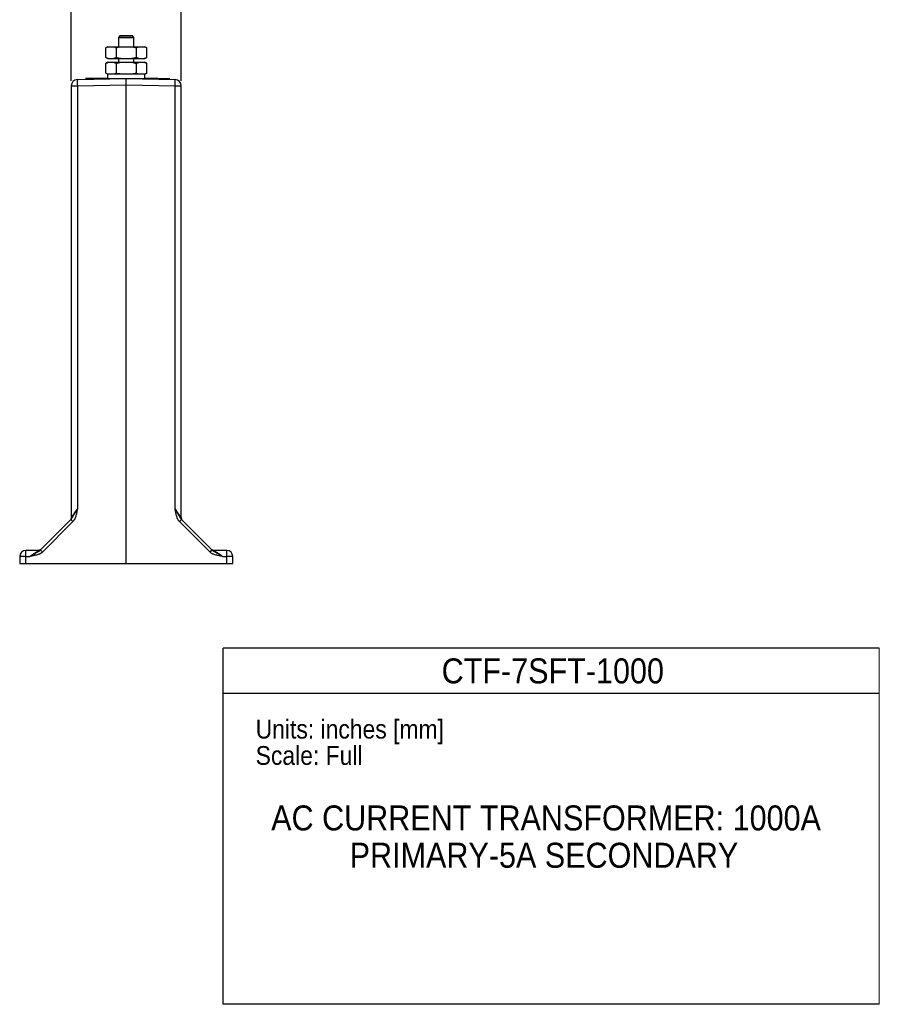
# Model space of a CAD drawing. Header units: inches. Extents: x 0.5 to 22, y 0 to 16.4.
# Tile 5 of 9: x 13.4 to 22, y 0 to 9.8. Entities that reach past the tile are written whole.
import ezdxf
from ezdxf.enums import TextEntityAlignment as Align

# ---------------------------------------------------------------- set-up
doc = ezdxf.new("R2010")
doc.units = ezdxf.units.IN
doc.header["$MEASUREMENT"] = 0
doc.linetypes.add('SLD-Solid', pattern=[0])
doc.layers.add('DIMENSIONS', color=140, linetype='SLD-Solid', lineweight=25)
doc.layers.add('TEXT', color=140, linetype='SLD-Solid', lineweight=25)
doc.layers.add('SLD-DEFPOINTS', color=7, linetype='Continuous')
doc.styles.add('SLDTEXTSTYLE0', font='GOTHIC.TTF', dxfattribs={"width": 0.913})
doc.dimstyles.new('SLDDIMSTYLE4', dxfattribs={"dimtxt": 0.1875, "dimasz": 0.25, "dimexe": 0, "dimexo": 0.0625, "dimgap": 0.046875, "dimtad": 0, "dimtih": 1, "dimtoh": 1, "dimrnd": 1e-09, "dimzin": 4, "dimdsep": 46, "dimtxsty": 'SLDTEXTSTYLE0', "dimsah": 1, "dimcen": 0.09, "dimadec": 0, "dimazin": 1, "dimtfac": 1, "dimtmove": 0, "dimatfit": 0, "dimfxl": 0, "dimfrac": 2, "dimtolj": 1, "dimtzin": 12, "dimarcsym": 0})

# ---------------------------------------------------------------- blocks, each defined once
blk = doc.blocks.new('Block1')
at = {"color": 140, "linetype": 'SLD-Solid', "lineweight": 18}
blk.add_line((22, 0), (22, 3.56), dxfattribs=at)
at = {"layer": 'TEXT'}
for p, q in [((22, 3.56), (15.44, 3.56)), ((15.44, 0), (15.44, 3.56)), ((15.44, 3.11), (22, 3.11)), ((22, 0), (15.44, 0))]:
    blk.add_line(p, q, dxfattribs=at)
at = {"layer": 'TEXT', "char_height": 0.1875, "attachment_point": 1, "style": 'SLDTEXTSTYLE0'}
for s, insert in [('Units: inches [mm]', (15.7663, 2.8429)), ('Scale: Full', (15.7663, 2.5801))]:
    blk.add_mtext(s, dxfattribs=dict(at, insert=insert))
at = {"layer": 'TEXT', "color": 140, "style": 'SLDTEXTSTYLE0', "width": 0.913}
for tag, p in [('AUTOATTR1', (17.6253, 3.1315)), ('AUTOATTR0_0', (15.9215, 1.6621)), ('AUTOATTR0_1', (16.7062, 1.2894))]:
    blk.add_attdef(tag, text='', height=0.25, dxfattribs=at).set_placement(p, align=Align.BOTTOM_LEFT)
blk = doc.blocks.new('_D_5')
at = {"layer": 'DIMENSIONS'}
for p, q in [((13.9226, 9.2279), (13.9226, 10.4303)), ((15.0226, 9.2279), (15.0226, 10.4303)), ((14.2302, 10.3329), (14.1731, 10.3329)), ((14.1731, 10.3329), (14.1731, 10.0353)), ((14.7151, 10.3329), (14.7722, 10.3329)), ((14.7722, 10.3329), (14.7722, 10.0353)), ((13.9226, 10.3053), (13.4226, 10.3053)), ((15.0226, 10.3053), (15.5226, 10.3053)), ((14.1731, 10.0353), (14.2302, 10.0353)), ((14.7722, 10.0353), (14.7151, 10.0353))]:
    blk.add_line(p, q, dxfattribs=at)
for points in [[(13.9226, 10.3053), (13.6726, 10.3678), (13.6726, 10.2428)], [(15.0226, 10.3053), (15.2726, 10.2428), (15.2726, 10.3678)]]:
    blk.add_solid(points, dxfattribs=at)
at = {"layer": 'DIMENSIONS', "char_height": 0.1875, "attachment_point": 1, "style": 'SLDTEXTSTYLE0'}
for s, insert in [('1.10', (14.2302, 10.6105)), ('27.9', (14.2302, 10.2748))]:
    blk.add_mtext(s, dxfattribs=dict(at, insert=insert))

msp = doc.modelspace()

# ---------------------------------------------------------------- linework, layer by layer
for p, q in [((14.4101, 9.6754), (14.3951, 9.6604)), ((14.4101, 9.672), (14.3951, 9.657)), ((14.3951, 9.6604), (14.3951, 9.657)), ((14.3986, 9.6604), (14.3951, 9.6604)), ((14.3951, 9.657), (14.3951, 9.5673)), ((14.5501, 9.657), (14.3951, 9.657)), ((14.5351, 9.6754), (14.4101, 9.6754)), ((14.5351, 9.672), (14.4101, 9.672)), ((14.5501, 9.6604), (14.5351, 9.6754)), ((14.5501, 9.657), (14.5351, 9.672)), ((14.5501, 9.6604), (14.5467, 9.6604)), ((14.5501, 9.657), (14.5501, 9.6604)), ((14.5501, 9.5673), (14.5501, 9.657)), ((14.2879, 9.5673), (14.2681, 9.5574)), ((14.2681, 9.4591), (14.2681, 9.5574)), ((14.2879, 9.5673), (14.2931, 9.5673)), ((14.2931, 9.5673), (14.3454, 9.5673)), ((14.3454, 9.5673), (14.4203, 9.5673)), ((14.3704, 9.5574), (14.3704, 9.4591)), ((14.4203, 9.5673), (14.5249, 9.5673)), ((14.5249, 9.5673), (14.5999, 9.5673)), ((14.5749, 9.4591), (14.5749, 9.5574)), ((14.5999, 9.5673), (14.6522, 9.5673)), ((14.6522, 9.5673), (14.6574, 9.5673)), ((14.6772, 9.5574), (14.6574, 9.5673)), ((14.6772, 9.4591), (14.6772, 9.5574)), ((14.2681, 9.4591), (14.2879, 9.4492)), ((14.2879, 9.4492), (14.2931, 9.4492)), ((14.2931, 9.4492), (14.3454, 9.4492)), ((14.3454, 9.4492), (14.4203, 9.4492)), ((14.3951, 9.4492), (14.3951, 9.4121)), ((14.4203, 9.4492), (14.5249, 9.4492)), ((14.5249, 9.4492), (14.5999, 9.4492)), ((14.5501, 9.4121), (14.5501, 9.4492)), ((14.5999, 9.4492), (14.6522, 9.4492)), ((14.6522, 9.4492), (14.6574, 9.4492)), ((14.6574, 9.4492), (14.6772, 9.4591)), ((14.2879, 9.4121), (14.2681, 9.4021)), ((14.2681, 9.3039), (14.2681, 9.4021)), ((14.2879, 9.4121), (14.2931, 9.4121)), ((14.2931, 9.4121), (14.3454, 9.4121)), ((14.3454, 9.4121), (14.4203, 9.4121)), ((14.3704, 9.4021), (14.3704, 9.3039)), ((14.4203, 9.4121), (14.5249, 9.4121)), ((14.5249, 9.4121), (14.5999, 9.4121)), ((14.5749, 9.3039), (14.5749, 9.4021)), ((14.5999, 9.4121), (14.6522, 9.4121)), ((14.6522, 9.4121), (14.6574, 9.4121)), ((14.6772, 9.4021), (14.6574, 9.4121)), ((14.6772, 9.3039), (14.6772, 9.4021)), ((13.9841, 9.2404), (14.4726, 9.249)), ((14.0657, 9.251), (14.0657, 9.249)), ((14.1857, 9.251), (14.1857, 9.249)), ((14.1857, 9.251), (14.2851, 9.251)), ((14.2851, 9.249), (14.1857, 9.249)), ((14.2681, 9.3039), (14.2879, 9.294)), ((14.2851, 9.294), (14.2851, 9.249)), ((14.6601, 9.294), (14.2851, 9.294)), ((14.2851, 9.249), (14.6601, 9.249)), ((14.3951, 9.249), (14.3951, 9.2476)), ((14.4726, 9.1865), (14.4726, 9.249)), ((14.4726, 9.249), (14.9612, 9.2404)), ((14.5501, 9.2476), (14.5501, 9.249)), ((14.6574, 9.294), (14.6772, 9.3039)), ((14.6601, 9.249), (14.6601, 9.294)), ((14.6601, 9.251), (14.7887, 9.251)), ((14.7887, 9.249), (14.6601, 9.249)), ((14.7887, 9.251), (14.7887, 9.249)), ((14.9087, 9.251), (14.9087, 9.249)), ((13.9226, 9.1779), (13.9841, 9.1779)), ((13.9226, 9.1779), (13.9226, 4.8602)), ((13.9841, 9.1779), (14.4726, 9.1865)), ((13.9841, 9.1779), (13.9841, 4.9511)), ((14.4726, 4.4057), (14.4726, 9.1865)), ((14.4726, 4.4058), (14.4726, 9.1865)), ((14.4726, 9.1865), (14.9612, 9.1779)), ((14.9612, 4.9511), (14.9612, 9.1779)), ((14.9612, 9.1779), (15.0226, 9.1779)), ((15.0226, 4.8565), (15.0226, 9.1779)), ((13.9226, 8.9986), (13.9206, 8.9986)), ((13.9206, 8.8786), (13.9226, 8.8786)), ((13.9206, 8.8786), (13.9206, 8.4386)), ((13.9206, 8.4386), (13.9226, 8.4386)), ((13.9206, 8.4386), (13.9206, 8.3186)), ((13.9206, 8.3186), (13.9226, 8.3186)), ((13.9195, 4.8446), (13.614, 4.5391)), ((13.9402, 4.8234), (13.6347, 4.5179)), ((15.3106, 4.5179), (15.0051, 4.8234)), ((15.0226, 4.8602), (15.0236, 4.8502)), ((15.3313, 4.5391), (15.0258, 4.8446)), ((13.5982, 4.5357), (13.4676, 4.5357)), ((15.3383, 4.5371), (15.3355, 4.5381)), ((15.3388, 4.5365), (15.3471, 4.5358)), ((15.3414, 4.5358), (15.3389, 4.5358)), ((15.4776, 4.5358), (15.3414, 4.5358)), ((13.4076, 4.4757), (13.4076, 4.4057)), ((13.4666, 4.4757), (13.4076, 4.4757)), ((13.4666, 4.4757), (13.4666, 4.4057)), ((13.4666, 4.4757), (13.5087, 4.4757)), ((15.4365, 4.4758), (15.4787, 4.4758)), ((15.4787, 4.4058), (15.4787, 4.4758)), ((15.5376, 4.4758), (15.4787, 4.4758)), ((15.5376, 4.4058), (15.5376, 4.4758)), ((13.4076, 4.4057), (13.4666, 4.4057)), ((13.4666, 4.4057), (14.4726, 4.4057)), ((14.4726, 4.4058), (15.4787, 4.4058)), ((15.4787, 4.4058), (15.5376, 4.4058))]:
    msp.add_line(p, q)
for centre, radius, start, end in [((13.9851, 9.1779), 0.0625, 91, 180), ((14.8795, 9.2092), 0.896, 178.00163, 181.99837), ((14.0658, 9.2092), 0.896, 358.00163, 1.99837), ((14.9601, 9.1779), 0.0625, 360, 89), ((15.0476, 4.8581), 0.025, 180, 225), ((13.4676, 4.4757), 0.06, 90, 180), ((14.3269, 4.4907), 0.8604, 177.00178, 180.99859), ((15.345, 4.5608), 0.025, 225, 270), ((14.6184, 4.4907), 0.8604, 359.00141, 2.99822), ((15.4776, 4.4758), 0.06, 0, 90)]:
    msp.add_arc(centre, radius, start, end)
for points in [[(14.2681, 9.5574), (14.2763, 9.5615), (14.2846, 9.5649), (14.2931, 9.5673)], [(14.3454, 9.5673), (14.3538, 9.5649), (14.3621, 9.5615), (14.3704, 9.5574)], [(14.3704, 9.5574), (14.3869, 9.5615), (14.4035, 9.5649), (14.4203, 9.5673)], [(14.5249, 9.5673), (14.5418, 9.5649), (14.5584, 9.5615), (14.5749, 9.5574)], [(14.5749, 9.5574), (14.5832, 9.5615), (14.5915, 9.5649), (14.5999, 9.5673)], [(14.6522, 9.5673), (14.6607, 9.5649), (14.669, 9.5615), (14.6772, 9.5574)], [(14.2931, 9.4492), (14.2846, 9.4516), (14.2763, 9.455), (14.2681, 9.4591)], [(14.3704, 9.4591), (14.3621, 9.455), (14.3538, 9.4516), (14.3454, 9.4492)], [(14.4203, 9.4492), (14.4035, 9.4516), (14.3869, 9.455), (14.3704, 9.4591)], [(14.5749, 9.4591), (14.5584, 9.455), (14.5418, 9.4516), (14.5249, 9.4492)], [(14.5999, 9.4492), (14.5915, 9.4516), (14.5832, 9.455), (14.5749, 9.4591)], [(14.6772, 9.4591), (14.669, 9.455), (14.6607, 9.4516), (14.6522, 9.4492)], [(14.2681, 9.4021), (14.2763, 9.4063), (14.2846, 9.4097), (14.2931, 9.4121)], [(14.3454, 9.4121), (14.3538, 9.4097), (14.3621, 9.4063), (14.3704, 9.4021)], [(14.3704, 9.4021), (14.3869, 9.4063), (14.4035, 9.4097), (14.4203, 9.4121)], [(14.5249, 9.4121), (14.5418, 9.4097), (14.5584, 9.4063), (14.5749, 9.4021)], [(14.5749, 9.4021), (14.5832, 9.4063), (14.5915, 9.4097), (14.5999, 9.4121)], [(14.6522, 9.4121), (14.6607, 9.4097), (14.669, 9.4063), (14.6772, 9.4021)], [(14.2931, 9.294), (14.2846, 9.2963), (14.2763, 9.2998), (14.2681, 9.3039)], [(14.3704, 9.3039), (14.3621, 9.2998), (14.3538, 9.2963), (14.3454, 9.294)], [(14.4203, 9.294), (14.4035, 9.2963), (14.3869, 9.2998), (14.3704, 9.3039)], [(14.5749, 9.3039), (14.5584, 9.2998), (14.5418, 9.2963), (14.5249, 9.294)], [(14.5999, 9.294), (14.5915, 9.2963), (14.5832, 9.2998), (14.5749, 9.3039)], [(14.6772, 9.3039), (14.669, 9.2998), (14.6607, 9.2963), (14.6522, 9.294)], [(14.9087, 9.249), (14.9087, 9.249), (14.9087, 9.249), (14.9086, 9.249)], [(13.9206, 8.9986), (13.9206, 8.9986), (13.9206, 8.9986), (13.9206, 8.9985)], [(13.9226, 4.8602), (13.9226, 4.8523), (13.9194, 4.8445), (13.9139, 4.839)], [(15.0226, 4.8565), (15.0226, 4.8546), (15.0229, 4.8527), (15.0233, 4.8509)]]:
    msp.add_open_spline(points, degree=3)
for points, knots in [([(14.0657, 9.251), (14.0657, 9.251), (14.0685, 9.251), (14.0741, 9.251), (14.0802, 9.251), (14.0892, 9.251), (14.1009, 9.251), (14.1126, 9.251), (14.1261, 9.251), (14.1415, 9.251), (14.1557, 9.251), (14.1705, 9.251), (14.1857, 9.251)], [0, 0, 0, 0, 0.25, 0.25, 0.25, 0.5, 0.5, 0.5, 0.75, 0.75, 0.75, 1, 1, 1, 1]), ([(14.1857, 9.249), (14.1705, 9.249), (14.1557, 9.249), (14.1415, 9.249), (14.1261, 9.249), (14.1126, 9.249), (14.1009, 9.249), (14.0892, 9.249), (14.0802, 9.249), (14.0741, 9.249), (14.0685, 9.249), (14.0657, 9.249), (14.0657, 9.249)], [0, 0, 0, 0, 0.25, 0.25, 0.25, 0.5, 0.5, 0.5, 0.75, 0.75, 0.75, 1, 1, 1, 1]), ([(14.7887, 9.251), (14.804, 9.251), (14.8187, 9.251), (14.8329, 9.251), (14.8483, 9.251), (14.8619, 9.251), (14.8736, 9.251), (14.8853, 9.251), (14.8942, 9.251), (14.9003, 9.251), (14.9059, 9.251), (14.9087, 9.251), (14.9087, 9.251)], [0, 0, 0, 0, 0.25, 0.25, 0.25, 0.5, 0.5, 0.5, 0.75, 0.75, 0.75, 1, 1, 1, 1]), ([(13.9195, 4.8446), (13.922, 4.8471), (13.9243, 4.8499), (13.9267, 4.853), (13.9278, 4.8546), (13.929, 4.8563), (13.9302, 4.858), (13.9314, 4.8598), (13.9326, 4.8617), (13.9338, 4.8636), (13.9362, 4.8674), (13.9387, 4.8715), (13.9412, 4.8759), (13.9438, 4.8803), (13.9465, 4.8849), (13.9492, 4.8896), (13.952, 4.8944), (13.9548, 4.8993), (13.9577, 4.9044), (13.9605, 4.9094), (13.9634, 4.9145), (13.9664, 4.9197), (13.9693, 4.9248), (13.9722, 4.9301), (13.9752, 4.9353), (13.9767, 4.9379), (13.9781, 4.9405), (13.9796, 4.9432), (13.9811, 4.9458), (13.9826, 4.9484), (13.9841, 4.9511)], [0, 0, 0, 0, 0.000436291, 0.000436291, 0.000436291, 0.000654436, 0.000654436, 0.000654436, 0.000872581, 0.000872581, 0.000872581, 0.001308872, 0.001308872, 0.001308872, 0.001745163, 0.001745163, 0.001745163, 0.002181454, 0.002181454, 0.002181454, 0.002617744, 0.002617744, 0.002617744, 0.003054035, 0.003054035, 0.003054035, 0.00327218, 0.00327218, 0.00327218, 0.003490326, 0.003490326, 0.003490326, 0.003490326]), ([(13.9226, 4.8602), (13.9227, 4.8602), (13.9227, 4.8602), (13.923, 4.8606), (13.9234, 4.8613), (13.924, 4.8622), (13.9248, 4.8634), (13.9258, 4.8648), (13.928, 4.8682), (13.9327, 4.8751), (13.9405, 4.8866), (13.9503, 4.9011), (13.9593, 4.9144), (13.9677, 4.9269), (13.9753, 4.9381), (13.981, 4.9465), (13.9841, 4.9511)], [0, 0, 0, 0, 0.0240109, 0.0482515, 0.0728655, 0.0979904, 0.1237551, 0.1502795, 0.1776735, 0.2856978, 0.4130481, 0.5446819, 0.7024378, 0.7801386, 0.8793234, 1, 1, 1, 1]), ([(13.9841, 4.9511), (13.9829, 4.9445), (13.9808, 4.9333), (13.9775, 4.916), (13.9742, 4.9002), (13.9702, 4.8831), (13.9655, 4.8672), (13.9603, 4.8537), (13.9553, 4.8436), (13.9507, 4.8361), (13.9458, 4.8293), (13.942, 4.8253), (13.9402, 4.8234)], [0, 0, 0, 0, 0.145804, 0.249956, 0.385643, 0.499674, 0.633577, 0.74852, 0.815859, 0.879893, 0.941094, 1, 1, 1, 1]), ([(15.0258, 4.8446), (15.0233, 4.8471), (15.021, 4.8499), (15.0186, 4.8531), (15.0175, 4.8546), (15.0163, 4.8563), (15.0151, 4.8581), (15.0139, 4.8598), (15.0127, 4.8617), (15.0115, 4.8636), (15.009, 4.8675), (15.0066, 4.8717), (15.004, 4.876), (15.0014, 4.8804), (14.9987, 4.885), (14.996, 4.8898), (14.9932, 4.8946), (14.9904, 4.8995), (14.9876, 4.9045), (14.9847, 4.9095), (14.9818, 4.9146), (14.9789, 4.9197), (14.976, 4.9249), (14.9731, 4.9301), (14.9701, 4.9353), (14.9686, 4.9379), (14.9672, 4.9406), (14.9657, 4.9432), (14.9649, 4.9445), (14.9642, 4.9458), (14.9635, 4.9471), (14.9627, 4.9484), (14.962, 4.9497), (14.9612, 4.9511)], [0.000634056, 0.000634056, 0.000634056, 0.000634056, 0.001070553, 0.001070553, 0.001070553, 0.001288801, 0.001288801, 0.001288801, 0.00150705, 0.00150705, 0.00150705, 0.001943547, 0.001943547, 0.001943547, 0.002380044, 0.002380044, 0.002380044, 0.002816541, 0.002816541, 0.002816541, 0.003253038, 0.003253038, 0.003253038, 0.003689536, 0.003689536, 0.003689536, 0.003907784, 0.003907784, 0.003907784, 0.004016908, 0.004016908, 0.004016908, 0.004126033, 0.004126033, 0.004126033, 0.004126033]), ([(14.9612, 4.9511), (14.9629, 4.9485), (14.9662, 4.9438), (14.9708, 4.937), (14.9748, 4.931), (14.9783, 4.9258), (14.984, 4.9174), (14.9914, 4.9064), (15.0004, 4.893), (15.0081, 4.8818), (15.0137, 4.8733), (15.0175, 4.8678), (15.02, 4.8641), (15.021, 4.8626), (15.0215, 4.8618)], [0, 0, 0, 0, 0.072732, 0.138098, 0.196099, 0.246737, 0.290013, 0.44328, 0.573395, 0.702606, 0.814091, 0.880825, 0.942495, 1, 1, 1, 1]), ([(15.0051, 4.8234), (15.0039, 4.8247), (15.0014, 4.8273), (14.9979, 4.8315), (14.9946, 4.8362), (14.9916, 4.8411), (14.9886, 4.8464), (14.9846, 4.8548), (14.9798, 4.8674), (14.9751, 4.8833), (14.971, 4.9003), (14.9677, 4.9161), (14.9645, 4.9333), (14.9624, 4.9445), (14.9612, 4.9511)], [0, 0, 0, 0, 0.039119, 0.07921, 0.120444, 0.162978, 0.206957, 0.25251, 0.367403, 0.502013, 0.615311, 0.750775, 0.854393, 1, 1, 1, 1]), ([(13.9195, 4.8446), (13.9194, 4.8445), (13.9216, 4.8422), (13.9292, 4.8343), (13.9347, 4.8289), (13.9402, 4.8234)], [0, 0, 0, 0, 0.5, 0.5, 1, 1, 1, 1]), ([(15.0051, 4.8234), (15.0079, 4.8261), (15.0106, 4.8289), (15.0131, 4.8314), (15.0157, 4.834), (15.018, 4.8363), (15.0199, 4.8383), (15.0218, 4.8402), (15.0233, 4.8418), (15.0243, 4.8429), (15.0253, 4.844), (15.0259, 4.8445), (15.0258, 4.8446)], [0, 0, 0, 0, 0.25, 0.25, 0.25, 0.5, 0.5, 0.5, 0.75, 0.75, 0.75, 1, 1, 1, 1]), ([(15.0298, 4.8406), (15.0284, 4.842), (15.0272, 4.8435), (15.0261, 4.8451), (15.0251, 4.8468), (15.0242, 4.8485), (15.0235, 4.8503), (15.0228, 4.8521), (15.0222, 4.854), (15.0219, 4.856), (15.0216, 4.8579), (15.0215, 4.8599), (15.0215, 4.8618)], [0, 0, 0, 0, 0.25, 0.25, 0.25, 0.5, 0.5, 0.5, 0.75, 0.75, 0.75, 1, 1, 1, 1]), ([(15.0215, 4.8618), (15.0217, 4.8615), (15.0221, 4.8609), (15.0224, 4.8597), (15.0226, 4.8582), (15.0226, 4.8571), (15.0226, 4.8565)], [0, 0, 0, 0, 0.247134, 0.495265, 0.745774, 1, 1, 1, 1]), ([(15.0314, 4.839), (15.03, 4.8404), (15.0288, 4.8419), (15.0277, 4.8435), (15.0266, 4.8451), (15.0257, 4.8469), (15.0249, 4.8487), (15.0242, 4.8505), (15.0236, 4.8524), (15.0232, 4.8543), (15.0228, 4.8563), (15.0226, 4.8582), (15.0226, 4.8602)], [3.9269908, 3.9269908, 3.9269908, 3.9269908, 4.1233404, 4.1233404, 4.1233404, 4.3196899, 4.3196899, 4.3196899, 4.5160394, 4.5160394, 4.5160394, 4.712389, 4.712389, 4.712389, 4.712389]), ([(15.03, 4.8404), (15.0286, 4.8419), (15.0264, 4.8444), (15.0248, 4.8476), (15.0241, 4.8492), (15.0237, 4.8503), (15.0235, 4.8506), (15.0233, 4.8509)], [0, 0, 0, 0, 0.341031, 0.56504, 0.633773, 0.697867, 1, 1, 1, 1]), ([(13.5087, 4.4757), (13.51, 4.4765), (13.5113, 4.4772), (13.5126, 4.4779), (13.5139, 4.4786), (13.5152, 4.4794), (13.5165, 4.4801), (13.5191, 4.4815), (13.5217, 4.483), (13.5243, 4.4844), (13.5295, 4.4873), (13.5346, 4.4902), (13.5397, 4.4931), (13.5448, 4.496), (13.5499, 4.4988), (13.5548, 4.5016), (13.5598, 4.5044), (13.5647, 4.5072), (13.5694, 4.5099), (13.5742, 4.5126), (13.5787, 4.5153), (13.5831, 4.5178), (13.5874, 4.5203), (13.5915, 4.5228), (13.5953, 4.5252), (13.5972, 4.5263), (13.5991, 4.5275), (13.6008, 4.5287), (13.6025, 4.5298), (13.6042, 4.531), (13.6057, 4.5321), (13.6088, 4.5344), (13.6116, 4.5367), (13.614, 4.5391)], [0, 0, 0, 0, 0.000107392, 0.000107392, 0.000107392, 0.000214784, 0.000214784, 0.000214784, 0.000429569, 0.000429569, 0.000429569, 0.000859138, 0.000859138, 0.000859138, 0.001288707, 0.001288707, 0.001288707, 0.001718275, 0.001718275, 0.001718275, 0.002147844, 0.002147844, 0.002147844, 0.002577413, 0.002577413, 0.002577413, 0.002792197, 0.002792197, 0.002792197, 0.003006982, 0.003006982, 0.003006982, 0.003436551, 0.003436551, 0.003436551, 0.003436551]), ([(13.5087, 4.4757), (13.5111, 4.4773), (13.5156, 4.4803), (13.522, 4.4846), (13.5279, 4.4885), (13.5331, 4.492), (13.5377, 4.495), (13.5463, 4.5008), (13.558, 4.5087), (13.5723, 4.5182), (13.5837, 4.5259), (13.591, 4.5308), (13.5949, 4.5334), (13.5968, 4.5347), (13.598, 4.5356), (13.5982, 4.5357), (13.5982, 4.5357)], [0, 0, 0, 0, 0.0633684, 0.1213238, 0.173867, 0.2209991, 0.2627218, 0.2990377, 0.4574734, 0.5893739, 0.7164354, 0.8238868, 0.8707479, 0.9152455, 0.9580713, 1, 1, 1, 1]), ([(13.6185, 4.5436), (13.6176, 4.5429), (13.616, 4.5415), (13.6132, 4.5397), (13.6104, 4.5382), (13.6074, 4.5371), (13.6043, 4.5363), (13.6013, 4.5358), (13.5992, 4.5358), (13.5982, 4.5357)], [0, 0, 0, 0, 0.149817, 0.297192, 0.442194, 0.584897, 0.725378, 0.863717, 1, 1, 1, 1]), ([(13.614, 4.5391), (13.614, 4.5391), (13.6145, 4.5385), (13.6155, 4.5374), (13.6165, 4.5363), (13.618, 4.5348), (13.62, 4.5328), (13.6219, 4.5308), (13.6242, 4.5285), (13.6267, 4.526), (13.6292, 4.5234), (13.632, 4.5207), (13.6347, 4.5179)], [0, 0, 0, 0, 0.25, 0.25, 0.25, 0.5, 0.5, 0.5, 0.75, 0.75, 0.75, 1, 1, 1, 1]), ([(15.3106, 4.5179), (15.3161, 4.5234), (15.3215, 4.5289), (15.3292, 4.5367), (15.3313, 4.5391), (15.3313, 4.5391)], [0, 0, 0, 0, 0.5, 0.5, 1, 1, 1, 1]), ([(15.3368, 4.5377), (15.3357, 4.5381), (15.3324, 4.5392), (15.3291, 4.5418), (15.3268, 4.5436)], [0, 0, 0, 0, 0.311742, 1, 1, 1, 1]), ([(15.3388, 4.536), (15.3389, 4.536), (15.3389, 4.536), (15.3387, 4.5361), (15.338, 4.5363), (15.3359, 4.5369), (15.3335, 4.538), (15.3303, 4.5405), (15.3282, 4.5422)], [0, 0, 0, 0, 0.045799, 0.112228, 0.168163, 0.342717, 0.548372, 1, 1, 1, 1]), ([(15.3285, 4.5419), (15.3312, 4.5392), (15.3345, 4.5371), (15.3381, 4.5357), (15.3417, 4.5344), (15.3457, 4.5338), (15.3496, 4.534)], [0, 0, 0, 0, 0.5, 0.5, 0.5, 1, 1, 1, 1]), ([(15.4365, 4.4758), (15.4313, 4.4787), (15.4261, 4.4816), (15.421, 4.4845), (15.4158, 4.4874), (15.4106, 4.4903), (15.4055, 4.4932), (15.4004, 4.496), (15.3953, 4.4989), (15.3903, 4.5017), (15.3853, 4.5045), (15.3804, 4.5073), (15.3757, 4.51), (15.371, 4.5127), (15.3664, 4.5154), (15.3621, 4.5179), (15.3577, 4.5204), (15.3537, 4.5229), (15.3499, 4.5252), (15.348, 4.5264), (15.3462, 4.5275), (15.3445, 4.5287), (15.3427, 4.5298), (15.3411, 4.531), (15.3395, 4.5321), (15.3364, 4.5344), (15.3337, 4.5367), (15.3313, 4.5391)], [0.00059115, 0.00059115, 0.00059115, 0.00059115, 0.001019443, 0.001019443, 0.001019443, 0.001447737, 0.001447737, 0.001447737, 0.001876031, 0.001876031, 0.001876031, 0.002304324, 0.002304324, 0.002304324, 0.002732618, 0.002732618, 0.002732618, 0.003160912, 0.003160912, 0.003160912, 0.003375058, 0.003375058, 0.003375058, 0.003589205, 0.003589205, 0.003589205, 0.004017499, 0.004017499, 0.004017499, 0.004017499]), ([(15.3414, 4.5358), (15.3423, 4.5357), (15.344, 4.5357), (15.3462, 4.5354), (15.3481, 4.5348), (15.3491, 4.5343), (15.3496, 4.534)], [0, 0, 0, 0, 0.254935, 0.505374, 0.753111, 1, 1, 1, 1]), ([(15.3496, 4.534), (15.35, 4.5337), (15.3508, 4.5332), (15.3523, 4.5321), (15.3541, 4.5309), (15.3561, 4.5296), (15.3583, 4.5281), (15.3627, 4.5251), (15.3701, 4.5201), (15.3811, 4.5128), (15.394, 4.5042), (15.407, 4.4955), (15.4215, 4.4858), (15.431, 4.4794), (15.4365, 4.4758)], [0, 0, 0, 0, 0.0283927, 0.0577807, 0.088281, 0.1199983, 0.1530257, 0.1874456, 0.2993519, 0.4287972, 0.5585962, 0.7111702, 0.8327541, 1, 1, 1, 1]), ([(13.6347, 4.5179), (13.6334, 4.5167), (13.6309, 4.5142), (13.6266, 4.5108), (13.6221, 4.5076), (13.6172, 4.5046), (13.612, 4.5017), (13.6038, 4.4978), (13.5913, 4.4932), (13.5756, 4.4887), (13.5588, 4.4849), (13.5433, 4.4818), (13.5262, 4.4788), (13.5152, 4.4769), (13.5087, 4.4757)], [0, 0, 0, 0, 0.039186, 0.079287, 0.12048, 0.162929, 0.206781, 0.252173, 0.366918, 0.501858, 0.614977, 0.750714, 0.854292, 1, 1, 1, 1]), ([(15.4365, 4.4758), (15.4301, 4.4769), (15.419, 4.4788), (15.402, 4.4818), (15.3864, 4.4849), (15.3695, 4.4888), (15.3539, 4.4932), (15.3405, 4.4982), (15.3306, 4.5031), (15.3232, 4.5075), (15.3165, 4.5124), (15.3125, 4.5161), (15.3106, 4.5179)], [0, 0, 0, 0, 0.1458786, 0.2499787, 0.3859026, 0.4997323, 0.6338513, 0.7485759, 0.8157662, 0.8797279, 0.9409525, 1, 1, 1, 1])]:
    msp.add_open_spline(points, degree=3, knots=knots)

# ---------------------------------------------------------------- block references
at = {"layer": 'SLD-DEFPOINTS'}
ref = msp.add_blockref('Block1', (0, 0), dxfattribs=at)
ref.add_attrib('AUTOATTR0_0', 'AC CURRENT TRANSFORMER: 1000A ', dxfattribs={"layer": 'TEXT', "height": 0.25, "style": 'SLDTEXTSTYLE0', "width": 0.913}).set_placement((15.9215, 1.6621), align=Align.BOTTOM_LEFT)
ref.add_attrib('AUTOATTR0_1', 'PRIMARY-5A SECONDARY', dxfattribs={"layer": 'TEXT', "height": 0.25, "style": 'SLDTEXTSTYLE0', "width": 0.913}).set_placement((16.7062, 1.2894), align=Align.BOTTOM_LEFT)
ref.add_attrib('AUTOATTR1', 'CTF-7SFT-1000', dxfattribs={"layer": 'TEXT', "height": 0.25, "style": 'SLDTEXTSTYLE0', "width": 0.913}).set_placement((17.6253, 3.1315), align=Align.BOTTOM_LEFT)

# ---------------------------------------------------------------- dimensions: what is measured, and where the dimension line sits
at = {"layer": 'DIMENSIONS'}
dim = msp.add_linear_dim(base=(15.0226, 10.3053), p1=(13.9226, 9.1779), p2=(15.0226, 9.1779), dimstyle='SLDDIMSTYLE4', dxfattribs=at)
dim.commit()
dim.dimension.update_dxf_attribs({"geometry": '_D_5', "text_midpoint": (14.4726, 10.3053), "dimtype": 160})

doc.saveas('drawing.dxf')
